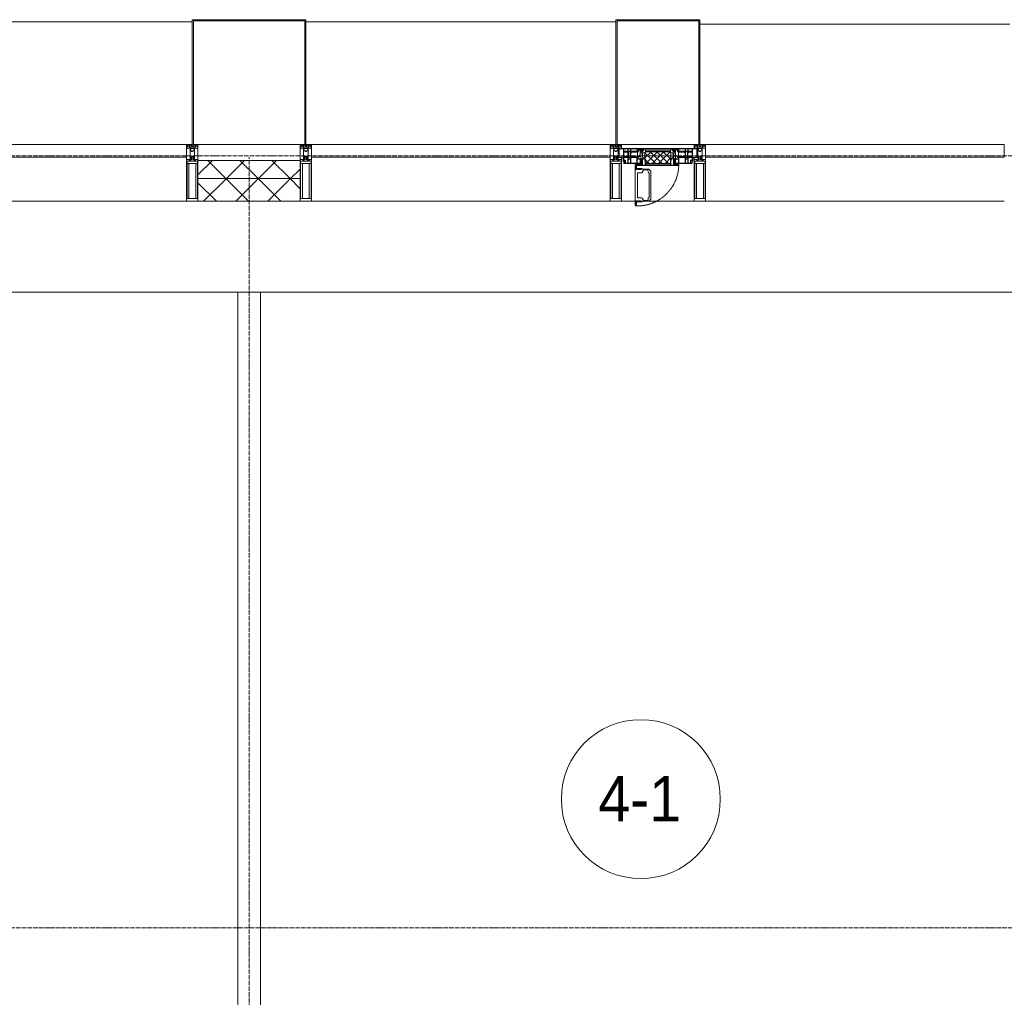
# Model space of a CAD drawing. Header units: millimetres. Extents: x 5617 to 109486, y 7718 to 230949.
# Tile 30 of 55: x 49720 to 54055, y 73894 to 78200. Entities that reach past the tile are written whole.
import ezdxf

# ---------------------------------------------------------------- set-up
doc = ezdxf.new("R2010")
doc.units = ezdxf.units.MM
for name, pattern in [('-D1-02х01', [3, 2, -1]), ('ADSK_Линия сетки', [25, 20, -2.5, 0, -2.5]), ('Линия сетки', [25, 20, -2.5, 0, -2.5])]:
    doc.linetypes.add(name, pattern=pattern)
for name, color, linetype, lineweight in [('Импосты витража', 7, 'Continuous', 18), ('Колонны', 7, 'Continuous', 18), ('Марки помещений', 7, 'Continuous', 20), ('Окна', 7, 'Continuous', 18), ('Оси', 7, 'Continuous', 9), ('Панели витража', 7, 'Continuous', 18), ('Перекрытия', 7, 'Continuous', 18), ('Стены', 7, 'Continuous', 18), ('Стены разрез', 7, 'Continuous', 40), ('Стены штриховка', 7, 'Continuous', 40), ('Элементы узлов', 7, 'Continuous', 18)]:
    doc.layers.add(name, color=color, linetype=linetype, lineweight=lineweight)
doc.styles.add('Arial_3', font='arial.ttf', dxfattribs={"width": 0.9, "height": 200})
pattern_1 = [(45, (0, 0), (-70.71068, 70.71068), []), (135, (0, 0), (-70.71068, -70.71068), [])]

# ---------------------------------------------------------------- blocks, each defined once
blk = doc.blocks.new('135_SLK_K3_AR_rvt-1-МКСС_K3_L23__76_050_')
at = {"layer": 'Перекрытия', "color": 254, "true_color": 0xcccccc}
for p, q in [((97100, 77000), (93650, 77000)), ((97350, 77000), (97200, 77000)), ((100550, 77000), (97350, 77000))]:
    blk.add_line(p, q, dxfattribs=at)
at = {"layer": 'Стены', "color": 254, "true_color": 0xcccccc}
for p, q in [((97100, 73000), (97100, 77000)), ((97200, 77000), (97100, 77000)), ((97200, 77000), (97200, 72900))]:
    blk.add_line(p, q, dxfattribs=at)
blk = doc.blocks.new('Rectangular Mullion - 50Wx250H-2623690-МКСС_K3_L23__76_050_')
at = {"layer": 'Элементы узлов', "color": 254, "lineweight": 5, "true_color": 0xcccccc}
for p, q in [((-25, 65.2), (-25, 250)), ((-25, 250), (0, 250)), ((-23, 237.3), (0, 237.3)), ((-23, 237.3), (-23, 73.6)), ((-14.9, 84), (-14.9, 237.3)), ((25, 250), (0, 250)), ((23, 237.3), (0, 237.3)), ((14.9, 84), (14.9, 237.3)), ((23, 237.3), (23, 73.6)), ((25, 65.2), (25, 250)), ((-14, 65.2), (-25, 65.2)), ((0, 84), (-23, 84)), ((-0.5, 73.6), (-23, 73.6)), ((-14, 71.3), (-14, 65.2)), ((-10, 71.3), (-14, 71.3)), ((-10, 53), (-10, 71.3)), ((-8.7, 53), (-10, 53)), ((-10, 53), (-10, 17)), ((-8.7, 53), (-7, 54.7)), ((-7, 65.2), (-5.9, 67.3)), ((-7, 65.2), (-7, 54.7)), ((-4.1, 67.3), (-5.9, 67.3)), ((-4.1, 67.3), (-2.9, 65.1)), ((-2.9, 65.1), (-2.9, 54.6)), ((-1.3, 53), (-2.9, 54.6)), ((0, 53), (-1.3, 53)), ((0, 84), (23, 84)), ((0, 53), (1.3, 53)), ((0.5, 73.6), (23, 73.6)), ((1.3, 53), (2.9, 54.6)), ((4.1, 67.3), (2.9, 65.1)), ((2.9, 65.1), (2.9, 54.6)), ((4.1, 67.3), (5.9, 67.3)), ((7, 65.2), (5.9, 67.3)), ((7, 65.2), (7, 54.7)), ((8.7, 53), (7, 54.7)), ((8.7, 53), (10, 53)), ((10, 71.3), (14, 71.3)), ((10, 53), (10, 71.3)), ((10, 53), (10, 17)), ((14, 71.3), (14, 65.2)), ((14, 65.2), (25, 65.2)), ((-23.8, 14.6), (-25, 14.2)), ((-25, 0), (-25, 14.2)), ((-22.3, 17), (-23.8, 17)), ((-23.8, 17), (-23.8, 14.6)), ((-22.5, 10.6), (-23.8, 14.6)), ((-22.5, 10.6), (-23.7, 9.9)), ((-23.7, 1.3), (-23.7, 9.9)), ((-23.7, 1.3), (-11.8, 1.3)), ((-23.2, 10.2), (-22.5, 8)), ((-22.5, 8), (-22.5, 4.5)), ((-21.3, 4.5), (-22.5, 4.5)), ((-22.3, 17), (-22.3, 16)), ((-22.3, 16), (-21.3, 16)), ((-19, 17.6), (-21.3, 16)), ((-21.3, 4.5), (-21.3, 6.5)), ((-21.3, 6.5), (-14.2, 6.5)), ((-18.4, 16.6), (-19, 17.6)), ((-7.4, 16.6), (-18.4, 16.6)), ((-14.2, 6.5), (-14.2, 4.5)), ((-13.2, 4.5), (-14.2, 4.5)), ((-13.2, 4.5), (-12.2, 7.2)), ((-12.7, 7.6), (-11.3, 11.4)), ((-12.7, 7.6), (-11.8, 6.9)), ((-12.2, 9), (-12.2, 14.8)), ((-12.2, 14.8), (0, 14.8)), ((-11.8, 1.3), (-11.8, 6.9)), ((-10.5, 11.2), (-11.3, 11.4)), ((-10.5, 1.5), (-10.5, 11.2)), ((-4.8, 1.5), (-10.5, 1.5)), ((-10, 17), (-7.5, 17)), ((-8.5, 23), (-1.5, 30)), ((-8.5, 18.5), (-8.5, 23)), ((-7.5, 18.5), (-8.5, 18.5)), ((-7.5, 17), (-7.5, 18.5)), ((-7.4, 18), (-7.4, 16.6)), ((-2.6, 18), (-7.4, 18)), ((0, 8), (-4.8, 8)), ((-4.8, 1.5), (-4.8, 8)), ((-2.6, 18), (-2.6, 16.8)), ((-2.6, 16.8), (0, 16.8)), ((-1.5, 30), (0, 30)), ((1.5, 30), (0, 30)), ((2.6, 16.8), (0, 16.8)), ((0, 14.8), (0, 16.8)), ((0, 14.8), (0, 16.8)), ((12.2, 14.8), (0, 14.8)), ((0, 0), (0, 8)), ((0, 8), (4.8, 8)), ((0, 0), (0, 8)), ((8.5, 23), (1.5, 30)), ((2.6, 18), (2.6, 16.8)), ((2.6, 18), (7.4, 18)), ((4.8, 1.5), (4.8, 8)), ((4.8, 1.5), (10.5, 1.5)), ((7.4, 18), (7.4, 16.6)), ((7.4, 16.6), (18.4, 16.6)), ((7.5, 18.5), (8.5, 18.5)), ((7.5, 17), (7.5, 18.5)), ((10, 17), (7.5, 17)), ((8.5, 18.5), (8.5, 23)), ((10.5, 11.2), (11.3, 11.4)), ((10.5, 1.5), (10.5, 11.2)), ((12.7, 7.6), (11.3, 11.4)), ((12.7, 7.6), (11.8, 6.9)), ((11.8, 1.3), (11.8, 6.9)), ((23.7, 1.3), (11.8, 1.3)), ((12.2, 9), (12.2, 14.8)), ((13.2, 4.5), (12.2, 7.2)), ((13.2, 4.5), (14.2, 4.5)), ((21.3, 6.5), (14.2, 6.5)), ((14.2, 6.5), (14.2, 4.5)), ((18.4, 16.6), (19, 17.6)), ((19, 17.6), (21.3, 16)), ((22.3, 16), (21.3, 16)), ((21.3, 4.5), (21.3, 6.5)), ((21.3, 4.5), (22.5, 4.5)), ((22.3, 17), (22.3, 16)), ((22.3, 17), (23.8, 17)), ((22.5, 10.6), (23.8, 14.6)), ((22.5, 10.6), (23.7, 9.9)), ((23.2, 10.2), (22.5, 8)), ((22.5, 8), (22.5, 4.5)), ((23.7, 1.3), (23.7, 9.9)), ((23.8, 17), (23.8, 14.6)), ((23.8, 14.6), (25, 14.2)), ((25, 0), (25, 14.2)), ((-25, 0), (0, 0)), ((25, 0), (0, 0))]:
    blk.add_line(p, q, dxfattribs=at)
for centre, start, end in [((-0.5, 73.1), 360, 90), ((0.5, 73.1), 90, 180)]:
    blk.add_arc(centre, 0.5, start, end, dxfattribs=at)
blk = doc.blocks.new('Rectangular Mullion - R_StandardFrame_50Wx250H-4667465-МКСС_K3_L23__76_050_')
at = {"layer": 'Импосты витража', "color": 254, "lineweight": 5, "true_color": 0xcccccc}
for p, q in [((-25, -250), (-25, 0)), ((-25, 0), (0, 0)), ((5, 0), (25, 0)), ((25, 0), (25, -250)), ((25, -250), (-25, -250))]:
    blk.add_line(p, q, dxfattribs=at)
blk = doc.blocks.new('System Panel - A_PAN_Glass-6438400-МКСС_K3_L23__76_050_')
at = {"layer": 'Панели витража', "color": 254, "lineweight": 5, "true_color": 0xcccccc}
for p, q in [((657.5, 55), (-657.5, 55)), ((-657.5, 55), (-657.5, 0)), ((657.5, 0), (657.5, 55)), ((-657.5, 0), (657.5, 0))]:
    blk.add_line(p, q, dxfattribs=at)
blk = doc.blocks.new('Rectangular Mullion - R_StandardFrame_50Wx250H-5562310-МКСС_K3_L23__76_050_')
at = {"layer": 'Импосты витража', "color": 254, "lineweight": 5, "true_color": 0xcccccc}
blk.add_line((95560, 77400), (96875, 77400), dxfattribs=at)
blk = doc.blocks.new('Rectangular Mullion - R_StandardFrame_50Wx250H-4667491-МКСС_K3_L23__76_050_')
at = {"layer": 'Импосты витража', "color": 254, "lineweight": 5, "true_color": 0xcccccc}
for p, q in [((-25, -250), (-25, 0)), ((-25, 0), (-5, 0)), ((0, 0), (25, 0)), ((25, 0), (25, -250)), ((25, -250), (-25, -250))]:
    blk.add_line(p, q, dxfattribs=at)
blk = doc.blocks.new('A_PAN_Створка - 383мм 7_1-V53-МКСС_K3_L23__76_050_')
at = {"layer": 'Панели витража', "lineweight": 5, "true_color": 0xcccccc}
h = blk.add_hatch(dxfattribs=at)
h.set_pattern_fill('FP_20', color=254, style=0, pattern_type=2)
h.set_pattern_definition([(225, (98950, 77650), (14.1421356, -14.1421356), []), (315, (98950, 77650), (14.1421356, 14.1421356), [])])
h.paths.add_polyline_path([(53.6, 82.7), (-54.6, 81.8), (-54.6, 63.4), (-57.2, 60.8), (-57.2, 36.4), (-54.9, 34.1), (-54.5, 31.8), (54.5, 31.8), (54.9, 34.1), (57.2, 36.4), (57.2, 60.8), (54.6, 63.4), (54.6, 81.8)])
at = {"layer": 'Окна', "color": 7, "lineweight": 5, "true_color": 0xf4f4f4}
for p, q in [((95.1, 270.5), (95.1, 252.9)), ((99.6, 270.5), (95.1, 270.5)), ((97.9, 262.4), (95.1, 262.4)), ((97.9, 262.4), (97.9, 248.4)), ((99.6, 270.5), (99.6, 87.5)), ((39.7, 249), (31.1, 240.4)), ((31.1, 117.6), (31.1, 240.4)), ((41.4, 234.2), (39.1, 233.8)), ((39.1, 179), (39.1, 233.8)), ((70.1, 249), (39.7, 249)), ((41.4, 234.2), (43.5, 236.3)), ((45, 244.7), (42.3, 239.8)), ((42.3, 239.8), (43.5, 236.3)), ((45.9, 246.8), (45, 244.7)), ((63.3, 246.8), (45.9, 246.8)), ((64.1, 245), (63.3, 246.8)), ((64.1, 245), (66.7, 241)), ((66.7, 241), (68.6, 239.7)), ((68.6, 239.7), (68.6, 236.4)), ((68.6, 236.4), (71.1, 233.9)), ((70.1, 252.9), (70.1, 249)), ((95.1, 252.9), (70.1, 252.9)), ((71.1, 233.9), (89.5, 233.9)), ((74.1, 248.4), (74.1, 252.9)), ((89.1, 248.4), (74.1, 248.4)), ((89.1, 252.9), (89.1, 248.4)), ((89.5, 233.9), (90.6, 232.8)), ((90.6, 125.2), (90.6, 232.8)), ((93.1, 248.4), (93.1, 252.9)), ((97.9, 248.4), (93.1, 248.4)), ((39.1, 179), (39.1, 124.2)), ((39.7, 109), (31.1, 117.6)), ((41.4, 123.8), (39.1, 124.2)), ((70.1, 109), (39.7, 109)), ((41.4, 123.8), (43.5, 121.7)), ((42.3, 118.2), (43.5, 121.7)), ((45, 113.3), (42.3, 118.2)), ((45.9, 111.2), (45, 113.3)), ((63.3, 111.2), (45.9, 111.2)), ((64.1, 113), (63.3, 111.2)), ((64.1, 113), (66.7, 117)), ((66.7, 117), (68.6, 118.3)), ((68.6, 121.6), (71.1, 124.1)), ((68.6, 118.3), (68.6, 121.6)), ((70.1, 105.1), (70.1, 109)), ((95.1, 105.1), (70.1, 105.1)), ((71.1, 124.1), (89.5, 124.1)), ((74.1, 109.6), (74.1, 105.1)), ((89.1, 109.6), (74.1, 109.6)), ((89.1, 105.1), (89.1, 109.6)), ((89.5, 124.1), (90.6, 125.2)), ((93.1, 109.6), (93.1, 105.1)), ((97.9, 109.6), (93.1, 109.6)), ((95.1, 87.5), (95.1, 105.1)), ((97.9, 95.6), (95.1, 95.6)), ((99.6, 87.5), (95.1, 87.5)), ((97.9, 95.6), (97.9, 109.6))]:
    blk.add_line(p, q, dxfattribs=at)
at = {"layer": 'Окна', "color": 254, "lineweight": 5, "true_color": 0xcccccc}
for p, q in [((-91.5, 92), (91.5, 92)), ((-91.5, 87.5), (-91.5, 92)), ((-73.9, 87.5), (-91.5, 87.5)), ((-85, 84), (-85, 87.5)), ((-85, 87.5), (-78, 87.5)), ((-78, 87.5), (-78, 84)), ((-73.9, 62.5), (-73.9, 87.5)), ((73.9, 87.5), (73.9, 62.5)), ((91.5, 87.5), (73.9, 87.5)), ((78, 87.5), (78, 84)), ((85, 87.5), (78, 87.5)), ((85, 84), (85, 87.5)), ((91.5, 92), (91.5, 87.5)), ((-171, 57), (-156, 57)), ((-171, 17), (-171, 57)), ((-171, 55.5), (-152, 55.5)), ((-153, 73.5), (-150, 73.5)), ((-153, 60), (-153, 73.5)), ((-152, 20), (-152, 73.5)), ((-150.5, 69.5), (-150.5, 73.5)), ((-145, 69.5), (-150.5, 69.5)), ((-150.5, 33.6), (-150.5, 68)), ((-150.5, 68), (-143.5, 68)), ((-150.5, 56.6), (-132.4, 56.6)), ((-136.4, 52.4), (-150.5, 52.4)), ((-150, 84), (-78, 84)), ((-150, 73.5), (-150, 84)), ((-148.5, 82.5), (-132.4, 82.5)), ((-148.5, 81), (-148.5, 82.5)), ((-143.5, 81), (-148.5, 81)), ((-145, 69.5), (-145, 79.5)), ((-143.5, 68), (-143.5, 81)), ((-137.2, 54.8), (-135.8, 50.8)), ((-132.5, 54.8), (-137.2, 54.8)), ((-132.1, 49), (-135.8, 50.8)), ((-132.5, 53.8), (-133.4, 52)), ((-133.4, 52), (-130.1, 50.4)), ((-132.5, 53.8), (-132.5, 54.8)), ((-132.4, 56.6), (-132.4, 82.5)), ((-132.1, 49), (-132.1, 36.8)), ((-131, 82.5), (-120.8, 82.5)), ((-131, 82.5), (-131, 64.6)), ((-131, 64.6), (-120.8, 64.6)), ((-131, 56.5), (-131, 62.6)), ((-120.8, 62.6), (-131, 62.6)), ((-131, 56.5), (-120.8, 56.5)), ((-131, 55.1), (-131, 52.7)), ((-120.8, 55.1), (-131, 55.1)), ((-129.4, 51.1), (-131, 52.7)), ((-130.1, 50.4), (-129.4, 51.1)), ((-130.1, 35.3), (-130.1, 50.4)), ((-122.4, 51.1), (-120.8, 52.7)), ((-121.7, 50.4), (-122.4, 51.1)), ((-118.4, 52), (-121.7, 50.4)), ((-121.7, 35.3), (-121.7, 50.4)), ((-120.8, 82.5), (-120.8, 64.6)), ((-120.8, 56.5), (-120.8, 62.6)), ((-120.8, 55.1), (-120.8, 52.7)), ((-119.7, 49), (-115.9, 50.8)), ((-119.7, 49), (-119.7, 36.8)), ((-119.3, 82.5), (-92.5, 82.5)), ((-119.3, 56.6), (-119.3, 82.5)), ((-92.5, 56.6), (-119.3, 56.6)), ((-119.3, 54.8), (-114.6, 54.8)), ((-119.3, 53.8), (-119.3, 54.8)), ((-119.3, 53.8), (-118.4, 52)), ((-114.6, 54.8), (-115.9, 50.8)), ((-94.1, 52.5), (-115.3, 52.5)), ((-89.9, 50.9), (-94.1, 52.5)), ((-92.5, 56.6), (-92.5, 82.5)), ((-90.8, 82.5), (-79.5, 82.5)), ((-90.8, 64.6), (-90.8, 82.5)), ((-80.1, 64.6), (-90.8, 64.6)), ((-90.8, 62.7), (-90.8, 56.6)), ((-80.4, 62.7), (-90.8, 62.7)), ((-90.8, 56.6), (-85.9, 56.6)), ((-89.9, 52.2), (-88.6, 53.5)), ((-89.9, 52.2), (-89.9, 50.9)), ((-89.9, 35.1), (-89.9, 50.9)), ((-85.9, 53.5), (-88.6, 53.5)), ((-85.9, 56.6), (-85.9, 53.5)), ((-85.9, 53.5), (-78, 45.6)), ((-78, 84), (-85, 84)), ((-80.4, 61.1), (-80.4, 62.7)), ((-78, 61.1), (-80.4, 61.1)), ((-80.1, 66.1), (-80.1, 64.6)), ((-78, 66.1), (-80.1, 66.1)), ((-79.5, 82.5), (-79.5, 80.6)), ((-79.5, 80.6), (-78, 80.6)), ((-78, 84), (-73.9, 84)), ((-78, 84), (-78, 23.5)), ((-78, 66.1), (-78, 61.1)), ((-78, 45.6), (-78, 36.8)), ((-70, 62.5), (-73.9, 62.5)), ((-70, 32.1), (-70, 62.5)), ((70, 62.5), (70, 32.1)), ((73.9, 62.5), (70, 62.5)), ((73.9, 84), (78, 84)), ((78, 84), (85, 84)), ((78, 84), (150, 84)), ((78, 23.5), (78, 84)), ((79.5, 80.6), (78, 80.6)), ((78, 66.1), (78, 61.1)), ((78, 66.1), (80.1, 66.1)), ((78, 61.1), (80.4, 61.1)), ((85.9, 53.5), (78, 45.6)), ((78, 45.6), (78, 36.8)), ((90.8, 82.5), (79.5, 82.5)), ((79.5, 82.5), (79.5, 80.6)), ((80.1, 66.1), (80.1, 64.6)), ((80.1, 64.6), (90.8, 64.6)), ((80.4, 62.7), (90.8, 62.7)), ((80.4, 61.1), (80.4, 62.7)), ((85.9, 56.6), (85.9, 53.5)), ((90.8, 56.6), (85.9, 56.6)), ((85.9, 53.5), (88.6, 53.5)), ((89.9, 52.2), (88.6, 53.5)), ((89.9, 50.9), (94.1, 52.5)), ((89.9, 52.2), (89.9, 50.9)), ((89.9, 35.1), (89.9, 50.9)), ((90.8, 64.6), (90.8, 82.5)), ((90.8, 62.7), (90.8, 56.6)), ((119.3, 82.5), (92.5, 82.5)), ((92.5, 56.6), (92.5, 82.5)), ((92.5, 56.6), (119.3, 56.6)), ((94.1, 52.5), (115.3, 52.5)), ((114.6, 54.8), (115.9, 50.8)), ((119.3, 54.8), (114.6, 54.8)), ((119.7, 49), (115.9, 50.8)), ((119.3, 53.8), (118.4, 52)), ((118.4, 52), (121.7, 50.4)), ((119.3, 56.6), (119.3, 82.5)), ((119.3, 53.8), (119.3, 54.8)), ((119.7, 49), (119.7, 36.8)), ((120.8, 82.5), (120.8, 64.6)), ((131, 82.5), (120.8, 82.5)), ((131, 64.6), (120.8, 64.6)), ((120.8, 56.5), (120.8, 62.6)), ((120.8, 62.6), (131, 62.6)), ((131, 56.5), (120.8, 56.5)), ((120.8, 55.1), (120.8, 52.7)), ((120.8, 55.1), (131, 55.1)), ((122.4, 51.1), (120.8, 52.7)), ((121.7, 50.4), (122.4, 51.1)), ((121.7, 35.3), (121.7, 50.4)), ((129.4, 51.1), (131, 52.7)), ((130.1, 50.4), (129.4, 51.1)), ((133.4, 52), (130.1, 50.4)), ((130.1, 35.3), (130.1, 50.4)), ((131, 82.5), (131, 64.6)), ((131, 56.5), (131, 62.6)), ((131, 55.1), (131, 52.7)), ((132.1, 49), (135.8, 50.8)), ((132.1, 49), (132.1, 36.8)), ((132.4, 56.6), (132.4, 82.5)), ((148.5, 82.5), (132.4, 82.5)), ((150.5, 56.6), (132.4, 56.6)), ((132.5, 54.8), (137.2, 54.8)), ((132.5, 53.8), (132.5, 54.8)), ((132.5, 53.8), (133.4, 52)), ((137.2, 54.8), (135.8, 50.8)), ((136.4, 52.4), (150.5, 52.4)), ((143.5, 81), (148.5, 81)), ((143.5, 68), (143.5, 81)), ((150.5, 68), (143.5, 68)), ((145, 69.5), (145, 79.5)), ((145, 69.5), (150.5, 69.5)), ((148.5, 81), (148.5, 82.5)), ((150, 84), (150, 73.5)), ((150, 73.5), (153, 73.5)), ((150.5, 69.5), (150.5, 73.5)), ((150.5, 33.6), (150.5, 68)), ((152, 20), (152, 73.5)), ((171, 55.5), (152, 55.5)), ((153, 73.5), (153, 60)), ((156, 57), (171, 57)), ((171, 57), (171, 17)), ((-171, 18.5), (-153.5, 18.5)), ((-67.9, 17), (-171, 17)), ((-153.5, 18.5), (-152, 20)), ((-136.3, 33.6), (-150.5, 33.6)), ((-150.5, 29.4), (-132.4, 29.4)), ((-150.5, 17), (-150.5, 29.4)), ((-132.4, 18.6), (-150.5, 18.6)), ((-137.2, 31), (-135.8, 35)), ((-132.5, 31), (-137.2, 31)), ((-132.1, 36.8), (-135.8, 35)), ((-133.4, 33.7), (-130.1, 35.3)), ((-132.5, 31.9), (-133.4, 33.7)), ((-132.5, 31.9), (-132.5, 31)), ((-132.4, 29.4), (-132.4, 18.6)), ((-129.4, 34.6), (-131, 33)), ((-131, 30.9), (-131, 33)), ((-120.8, 30.9), (-131, 30.9)), ((-131, 29.5), (-120.8, 29.5)), ((-131, 18.2), (-131, 29.5)), ((-120.8, 18.2), (-131, 18.2)), ((-130.1, 35.3), (-129.4, 34.6)), ((-121.7, 35.3), (-122.4, 34.6)), ((-122.4, 34.6), (-120.8, 33)), ((-118.4, 33.7), (-121.7, 35.3)), ((-120.8, 30.9), (-120.8, 33)), ((-120.8, 18.2), (-120.8, 29.5)), ((-119.7, 36.8), (-115.9, 35)), ((-119.3, 31.9), (-118.4, 33.7)), ((-119.3, 31.9), (-119.3, 31)), ((-119.3, 31), (-114.6, 31)), ((-92.5, 29.4), (-119.3, 29.4)), ((-119.3, 29.4), (-119.3, 18.6)), ((-119.3, 18.6), (-92.5, 18.6)), ((-114.6, 31), (-115.9, 35)), ((-94.1, 33.5), (-115.4, 33.5)), ((-89.9, 35.1), (-94.1, 33.5)), ((-92.5, 18.6), (-92.5, 29.4)), ((-90.8, 18.5), (-90.8, 29.4)), ((-90.8, 29.4), (-85.9, 29.4)), ((-87.3, 18.5), (-90.8, 18.5)), ((-89.9, 32.5), (-89.9, 35.1)), ((-85.9, 32.5), (-89.9, 32.5)), ((-87.3, 21.9), (-85.9, 21.9)), ((-87.3, 20.4), (-87.3, 21.9)), ((-87.3, 20.4), (-87.3, 18.5)), ((-84.8, 20.4), (-87.3, 20.4)), ((-85.9, 29.4), (-85.9, 32.5)), ((-85.9, 21.9), (-85.9, 29.4)), ((-85.9, 18.2), (-85.9, 20.4)), ((-75.9, 18.2), (-85.9, 18.2)), ((-83.4, 20.4), (-84.8, 20.4)), ((-70, 33.8), (-83.4, 20.4)), ((-78, 36.8), (-70, 36.8)), ((-78, 23.5), (-67.9, 23.5)), ((-75.9, 23.5), (-73, 23.5)), ((-75.9, 21.5), (-75.9, 23.5)), ((-75.9, 21.5), (-75.9, 18.2)), ((-74.9, 21.5), (-75.9, 21.5)), ((-74.9, 17.9), (-74.9, 21.5)), ((-68.9, 17.9), (-74.9, 17.9)), ((-67.2, 29.3), (-73, 23.5)), ((-70, 36.8), (-70, 33.8)), ((-61.4, 23.5), (-70, 32.1)), ((-68.9, 21.5), (-68.9, 17.9)), ((-67.9, 21.5), (-68.9, 21.5)), ((-67.9, 23.5), (-64.6, 26.8)), ((-67.9, 23.5), (-64.6, 26.8)), ((-67.9, 21.5), (-67.9, 23.5)), ((-67.9, 17), (-67.9, 23.5)), ((-61.4, 23.5), (-67.9, 17)), ((67.9, 17), (-67.9, 17)), ((-67.9, 17), (67.9, 17)), ((-64.6, 26.8), (-67.2, 29.3)), ((-64.6, 26.8), (-61.4, 23.5)), ((61.4, 23.5), (-61.4, 23.5)), ((70, 32.1), (61.4, 23.5)), ((61.4, 23.5), (64.6, 26.8)), ((67.9, 17), (61.4, 23.5)), ((64.6, 26.8), (67.2, 29.3)), ((67.9, 23.5), (64.6, 26.8)), ((64.6, 26.8), (67.9, 23.5)), ((67.2, 29.3), (73, 23.5)), ((67.9, 21.5), (67.9, 23.5)), ((67.9, 23.5), (67.9, 17)), ((67.9, 23.5), (78, 23.5)), ((67.9, 21.5), (68.9, 21.5)), ((171, 17), (67.9, 17)), ((68.9, 21.5), (68.9, 17.9)), ((68.9, 17.9), (74.9, 17.9)), ((70, 36.8), (70, 33.8)), ((78, 36.8), (70, 36.8)), ((70, 33.8), (83.4, 20.4)), ((75.9, 23.5), (73, 23.5)), ((74.9, 21.5), (75.9, 21.5)), ((74.9, 17.9), (74.9, 21.5)), ((75.9, 21.5), (75.9, 23.5)), ((75.9, 21.5), (75.9, 18.2)), ((75.9, 18.2), (85.9, 18.2)), ((83.4, 20.4), (84.8, 20.4)), ((84.8, 20.4), (87.3, 20.4)), ((85.9, 32.5), (89.9, 32.5)), ((85.9, 29.4), (85.9, 32.5)), ((85.9, 21.9), (85.9, 29.4)), ((90.8, 29.4), (85.9, 29.4)), ((87.3, 21.9), (85.9, 21.9)), ((85.9, 18.2), (85.9, 20.4)), ((87.3, 20.4), (87.3, 21.9)), ((87.3, 20.4), (87.3, 18.5)), ((87.3, 18.5), (90.8, 18.5)), ((89.9, 35.1), (94.1, 33.5)), ((89.9, 32.5), (89.9, 35.1)), ((90.8, 18.5), (90.8, 29.4)), ((92.5, 18.6), (92.5, 29.4)), ((92.5, 29.4), (119.3, 29.4)), ((119.3, 18.6), (92.5, 18.6)), ((94.1, 33.5), (115.4, 33.5)), ((114.6, 31), (115.9, 35)), ((119.3, 31), (114.6, 31)), ((119.7, 36.8), (115.9, 35)), ((118.4, 33.7), (121.7, 35.3)), ((119.3, 31.9), (118.4, 33.7)), ((119.3, 31.9), (119.3, 31)), ((119.3, 29.4), (119.3, 18.6)), ((122.4, 34.6), (120.8, 33)), ((120.8, 30.9), (120.8, 33)), ((120.8, 30.9), (131, 30.9)), ((120.8, 18.2), (120.8, 29.5)), ((131, 29.5), (120.8, 29.5)), ((120.8, 18.2), (131, 18.2)), ((121.7, 35.3), (122.4, 34.6)), ((130.1, 35.3), (129.4, 34.6)), ((129.4, 34.6), (131, 33)), ((133.4, 33.7), (130.1, 35.3)), ((131, 30.9), (131, 33)), ((131, 18.2), (131, 29.5)), ((132.1, 36.8), (135.8, 35)), ((150.5, 29.4), (132.4, 29.4)), ((132.4, 29.4), (132.4, 18.6)), ((132.4, 18.6), (150.5, 18.6)), ((132.5, 31.9), (133.4, 33.7)), ((132.5, 31.9), (132.5, 31)), ((132.5, 31), (137.2, 31)), ((137.2, 31), (135.8, 35)), ((136.3, 33.6), (150.5, 33.6)), ((150.5, 17), (150.5, 29.4)), ((153.5, 18.5), (152, 20)), ((171, 18.5), (153.5, 18.5))]:
    blk.add_line(p, q, dxfattribs=at)
at = {"layer": 'Окна', "color": 254, "linetype": '-D1-02х01', "lineweight": 5, "true_color": 0xcccccc}
blk.add_arc((91.4, 87.5), 183, 88.8555, 178.5909, dxfattribs=at)
at = {"layer": 'Окна', "color": 254, "lineweight": 5, "true_color": 0xcccccc}
for centre, start, end in [((-156, 60), 270, 360), ((156, 60), 180, 270)]:
    blk.add_arc(centre, 3, start, end, dxfattribs=at)
at = {"layer": 'Элементы узлов', "color": 254, "lineweight": 5, "true_color": 0xcccccc}
for p, q in [((-91.5, 92), (-91.5, 87.5)), ((-91.5, 92), (91.5, 92)), ((-91.5, 87.5), (-73.9, 87.5)), ((-83.4, 90.3), (-69.4, 90.3)), ((-83.4, 90.3), (-83.4, 87.5)), ((-73.9, 87.5), (-73.9, 62.5)), ((-69.4, 90.3), (-69.4, 85.5)), ((-67.9, 89.3), (-66.9, 90.3)), ((-67.9, 62.5), (-67.9, 89.3)), ((-66.9, 90.3), (-57.4, 90.3)), ((-57.4, 90.3), (-56.4, 89.4)), ((-56.4, 89.4), (-56.4, 67.7)), ((-53.9, 90.3), (-54.9, 89.3)), ((-54.9, 89.3), (-54.9, 85.6)), ((53.9, 90.3), (-53.9, 90.3)), ((53.9, 90.3), (54.9, 89.3)), ((54.9, 89.3), (54.9, 85.6)), ((57.4, 90.3), (56.4, 89.4)), ((56.4, 89.4), (56.4, 67.7)), ((66.9, 90.3), (57.4, 90.3)), ((67.9, 89.3), (66.9, 90.3)), ((67.9, 62.5), (67.9, 89.3)), ((69.4, 90.3), (69.4, 85.5)), ((83.4, 90.3), (69.4, 90.3)), ((91.5, 87.5), (73.9, 87.5)), ((73.9, 87.5), (73.9, 62.5)), ((83.4, 90.3), (83.4, 87.5)), ((91.5, 92), (91.5, 87.5)), ((-69.4, 85.5), (-73.9, 85.5)), ((-73.9, 81.5), (-69.4, 81.5)), ((-69.4, 66.5), (-73.9, 66.5)), ((-73.9, 62.5), (-70, 62.5)), ((-70, 62.5), (-70, 32.1)), ((-69.4, 81.5), (-69.4, 66.5)), ((-61.7, 62.5), (-67.9, 62.5)), ((-66, 56.5), (-67.8, 55.7)), ((-67.8, 55.7), (-67.8, 38.3)), ((-66, 56.5), (-62, 59.1)), ((-62, 59.1), (-60.7, 61)), ((-60.1, 67.7), (-61.7, 64.9)), ((-61.7, 64.9), (-61.7, 62.5)), ((-60.7, 61), (-57.4, 61)), ((-56.4, 67.7), (-60.1, 67.7)), ((-57.4, 61), (-54.9, 63.5)), ((-54.6, 63.4), (-57.2, 60.8)), ((-57.2, 60.8), (-57.2, 36.4)), ((-54.9, 85.6), (-53.9, 84.6)), ((-54.9, 81.9), (-53.8, 83)), ((-54.9, 63.5), (-54.9, 81.9)), ((-53.6, 82.7), (-54.6, 81.8)), ((-54.6, 81.8), (-54.6, 63.4)), ((-53.9, 84.6), (53.9, 84.6)), ((53.8, 83), (-53.8, 83)), ((53.6, 82.7), (-53.6, 82.7)), ((54.6, 81.8), (53.6, 82.7)), ((54.9, 81.9), (53.8, 83)), ((54.9, 85.6), (53.9, 84.6)), ((54.6, 63.4), (54.6, 81.8)), ((57.2, 60.8), (54.6, 63.4)), ((54.9, 63.5), (54.9, 81.9)), ((57.4, 61), (54.9, 63.5)), ((56.4, 67.7), (60.1, 67.7)), ((57.2, 36.4), (57.2, 60.8)), ((60.7, 61), (57.4, 61)), ((60.1, 67.7), (61.7, 64.9)), ((62, 59.1), (60.7, 61)), ((61.7, 64.9), (61.7, 62.5)), ((61.7, 62.5), (67.9, 62.5)), ((66, 56.5), (62, 59.1)), ((66, 56.5), (67.8, 55.7)), ((67.8, 55.7), (67.8, 38.3)), ((69.4, 85.5), (73.9, 85.5)), ((69.4, 81.5), (69.4, 66.5)), ((73.9, 81.5), (69.4, 81.5)), ((69.4, 66.5), (73.9, 66.5)), ((70, 62.5), (70, 32.1)), ((73.9, 62.5), (70, 62.5)), ((-70, 32.1), (-61.4, 23.5)), ((-67.8, 38.3), (-65.7, 37.4)), ((-65.7, 37.4), (-60.8, 34.7)), ((61.4, 23.5), (-61.4, 23.5)), ((-60.8, 34.7), (-57.3, 35.9)), ((-55.2, 33.8), (-57.3, 35.9)), ((-57.2, 36.4), (-54.9, 34.1)), ((-55.2, 33.8), (-54.8, 31.5)), ((-54.9, 34.1), (-54.5, 31.8)), ((-53.9, 30.5), (-54.9, 29.5)), ((-54.9, 29.5), (-54.9, 25.8)), ((-54.9, 25.8), (-53.9, 24.8)), ((0, 31.5), (-54.8, 31.5)), ((-54.5, 31.8), (54.5, 31.8)), ((53.9, 30.5), (-53.9, 30.5)), ((-53.9, 24.8), (53.9, 24.8)), ((0, 31.5), (54.8, 31.5)), ((53.9, 30.5), (54.9, 29.5)), ((54.9, 25.8), (53.9, 24.8)), ((54.5, 31.8), (54.9, 34.1)), ((55.2, 33.8), (54.8, 31.5)), ((54.9, 34.1), (57.2, 36.4)), ((54.9, 29.5), (54.9, 25.8)), ((55.2, 33.8), (57.3, 35.9)), ((60.8, 34.7), (57.3, 35.9)), ((65.7, 37.4), (60.8, 34.7)), ((70, 32.1), (61.4, 23.5)), ((67.8, 38.3), (65.7, 37.4))]:
    blk.add_line(p, q, dxfattribs=at)
blk = doc.blocks.new('Rectangular Mullion - R_StandardFrame_50Wx250H-5215645-МКСС_K3_L23__76_050_')
at = {"layer": 'Импосты витража', "color": 254, "lineweight": 5, "true_color": 0xcccccc}
for p, q in [((77190, 77400), (77250.4, 77400)), ((77279.9, 77400), (77510, 77400))]:
    blk.add_line(p, q, dxfattribs=at)
blk = doc.blocks.new('Rectangular Mullion - R_StandardFrame_50Wx250H-V46-МКСС_K3_L23__76_050_')
at = {"layer": 'Импосты витража', "color": 254, "lineweight": 5, "true_color": 0xcccccc}
for p, q in [((-25, -250), (-25, 0)), ((-25, 0), (0, 0)), ((5, 0), (25, 0)), ((25, 0), (25, -17)), ((25, -57), (25, -250)), ((25, -250), (-25, -250))]:
    blk.add_line(p, q, dxfattribs=at)
blk = doc.blocks.new('Rectangular Mullion - R_StandardFrame_50Wx250H-V47-МКСС_K3_L23__76_050_')
at = {"layer": 'Импосты витража', "color": 254, "lineweight": 5, "true_color": 0xcccccc}
for p, q in [((-25, -17), (-25, 0)), ((-25, 0), (-5, 0)), ((0, 0), (25, 0)), ((25, 0), (25, -250)), ((-25, -250), (-25, -57)), ((25, -250), (-25, -250))]:
    blk.add_line(p, q, dxfattribs=at)
blk = doc.blocks.new('A_SLK_PAN_Type1 - Прямой тип панели-5878718-МКСС_K3_L23__76_050_')
at = {"layer": 'Колонны', "color": 254, "lineweight": 5, "true_color": 0xcccccc}
for p, q in [((-250, 550), (250, 550)), ((-250, 0), (-250, 550)), ((-245, 545), (-245, 0)), ((245, 545), (-245, 545)), ((245, 0), (245, 545)), ((250, 550), (250, 0)), ((-245, 0), (-250, 0)), ((-225, 0), (225, 0)), ((250, 0), (245, 0))]:
    blk.add_line(p, q, dxfattribs=at)
blk = doc.blocks.new('A_SLK_PAN_Type1 - Прямой тип панели с перфорацией Ф1_1-6626363-МКСС_K3_L23__76_050_')
at = {"layer": 'Колонны', "color": 254, "lineweight": 5, "true_color": 0xcccccc}
for p, q in [((-185, 550), (185, 550)), ((-185, 0), (-185, 550)), ((-180, 545), (-180, 0)), ((180, 545), (-180, 545)), ((180, 0), (180, 545)), ((185, 550), (185, 0)), ((-180, 0), (-185, 0)), ((-160, 0), (160, 0)), ((185, 0), (180, 0))]:
    blk.add_line(p, q, dxfattribs=at)
blk = doc.blocks.new('A_OGR_PAN_Отлив - A_OGR_PAN_Отлив-5717225-МКСС_K3_L23__76_050_')
at = {"layer": 'Колонны', "color": 254, "lineweight": 5, "true_color": 0xcccccc}
blk.add_line((682.5, 540), (-682.5, 540), dxfattribs=at)
blk = doc.blocks.new('A_OGR_PAN_Отлив - A_OGR_PAN_Отлив-5717245-МКСС_K3_L23__76_050_')
at = {"layer": 'Колонны', "color": 254, "lineweight": 5, "true_color": 0xcccccc}
blk.add_line((682.5, 530), (-682.5, 530), dxfattribs=at)
blk = doc.blocks.new('135_SLK_K3_AR_FCD_rvt-1-МКСС_K3_L23__76_050_')
at = {"layer": 'Стены разрез', "lineweight": 5, "true_color": 0xcccccc}
h = blk.add_hatch(dxfattribs=at)
h.set_pattern_fill('FP_5', color=254, style=0, pattern_type=2)
h.set_pattern_definition(pattern_1)
h.paths.add_polyline_path([(96925, 77500), (97375, 77500), (97375, 77580), (96925, 77580)])
h = blk.add_hatch(dxfattribs=at)
h.set_pattern_fill('FP_5', color=254, style=0, pattern_type=2)
h.set_pattern_definition(pattern_1)
h.paths.add_polyline_path([(96925, 77400), (97375, 77400), (97375, 77500), (96925, 77500)])
at = {"layer": 'Стены разрез', "color": 254, "lineweight": 9, "true_color": 0xcccccc}
for p, q in [((97375, 77580), (96925, 77580)), ((96925, 77580), (96925, 77400)), ((97375, 77400), (97375, 77580)), ((96925, 77400), (97375, 77400))]:
    blk.add_line(p, q, dxfattribs=at)
at = {"layer": 'Стены штриховка', "color": 254, "lineweight": 9, "true_color": 0xcccccc}
blk.add_line((96925, 77500), (97375, 77500), dxfattribs=at)
at = {"layer": 'Импосты витража', "color": 254, "lineweight": 5, "true_color": 0xcccccc, "rotation": 180}
for p in [(96900, 77650), (97400, 77650), (98765, 77650), (99135, 77650)]:
    blk.add_blockref('Rectangular Mullion - 50Wx250H-2623690-МКСС_K3_L23__76_050_', p, dxfattribs=at)
at = {"layer": 'Импосты витража', "color": 254, "lineweight": 5, "true_color": 0xcccccc, "extrusion": (0, 0, -1)}
for name, p in [('Rectangular Mullion - R_StandardFrame_50Wx250H-4667491-МКСС_K3_L23__76_050_', (-96900, 77650)), ('Rectangular Mullion - R_StandardFrame_50Wx250H-4667465-МКСС_K3_L23__76_050_', (-97400, 77650)), ('Rectangular Mullion - R_StandardFrame_50Wx250H-V47-МКСС_K3_L23__76_050_', (-98765, 77650)), ('Rectangular Mullion - R_StandardFrame_50Wx250H-V46-МКСС_K3_L23__76_050_', (-99135, 77650))]:
    blk.add_blockref(name, p, dxfattribs=at)
at = {"layer": 'Импосты витража', "color": 254, "lineweight": 5, "true_color": 0xcccccc}
for name, p in [('Rectangular Mullion - R_StandardFrame_50Wx250H-5562310-МКСС_K3_L23__76_050_', (0, 0)), ('Rectangular Mullion - R_StandardFrame_50Wx250H-5562310-МКСС_K3_L23__76_050_', (1865, 0)), ('Rectangular Mullion - R_StandardFrame_50Wx250H-5215645-МКСС_K3_L23__76_050_', (21600, 0)), ('Rectangular Mullion - R_StandardFrame_50Wx250H-5562310-МКСС_K3_L23__76_050_', (3600, 0))]:
    blk.add_blockref(name, p, dxfattribs=at)
at = {"layer": 'Колонны', "color": 254, "lineweight": 5, "true_color": 0xcccccc}
for name, p in [('A_OGR_PAN_Отлив - A_OGR_PAN_Отлив-5717225-МКСС_K3_L23__76_050_', (96217.5, 77650)), ('A_SLK_PAN_Type1 - Прямой тип панели-5878718-МКСС_K3_L23__76_050_', (97150, 77650)), ('A_OGR_PAN_Отлив - A_OGR_PAN_Отлив-5717225-МКСС_K3_L23__76_050_', (98082.5, 77650)), ('A_SLK_PAN_Type1 - Прямой тип панели с перфорацией Ф1_1-6626363-МКСС_K3_L23__76_050_', (98950, 77650)), ('A_OGR_PAN_Отлив - A_OGR_PAN_Отлив-5717245-МКСС_K3_L23__76_050_', (99817.5, 77650))]:
    blk.add_blockref(name, p, dxfattribs=at)
at = {"layer": 'Панели витража', "color": 254, "lineweight": 5, "true_color": 0xcccccc, "rotation": 180}
for name, p in [('System Panel - A_PAN_Glass-6438400-МКСС_K3_L23__76_050_', (96217.5, 77650)), ('System Panel - A_PAN_Glass-6438400-МКСС_K3_L23__76_050_', (98082.5, 77650)), ('System Panel - A_PAN_Glass-6438400-МКСС_K3_L23__76_050_', (99817.5, 77650)), ('A_PAN_Створка - 383мм 7_1-V53-МКСС_K3_L23__76_050_', (98950, 77650))]:
    blk.add_blockref(name, p, dxfattribs=at)
blk = doc.blocks.new('050_Марка_Помещение - Номер-620969-МКСС_K3_L23__76_050_')
at = {"layer": 'Марки помещений'}
blk.add_circle((0, 0), 3.5, dxfattribs=at)

msp = doc.modelspace()

# ---------------------------------------------------------------- linework, layer by layer
at = {"layer": 'Оси', "linetype": 'ADSK_Линия сетки'}
for p, q in [((75100.1, 77600), (25833.1, 77600)), ((75100.1, 74200), (25833.1, 74200))]:
    msp.add_line(p, q, dxfattribs=at)
at = {"layer": 'Оси', "linetype": 'Линия сетки'}
msp.add_line((50730.1, 56452.5), (50730.1, 77595), dxfattribs=at)

# ---------------------------------------------------------------- block references
at = {"lineweight": 5}
for name in ['135_SLK_K3_AR_FCD_rvt-1-МКСС_K3_L23__76_050_', '135_SLK_K3_AR_rvt-1-МКСС_K3_L23__76_050_']:
    msp.add_blockref(name, (-46419.9, 0), dxfattribs=at)
at = {"layer": 'Марки помещений', "xscale": 99.99999999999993, "yscale": 99.99999999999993, "zscale": 99.99999999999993}
msp.add_blockref('050_Марка_Помещение - Номер-620969-МКСС_K3_L23__76_050_', (52454.8, 74767), dxfattribs=at)

# ---------------------------------------------------------------- texts
at = {"layer": 'Марки помещений', "lineweight": 9, "insert": (52268.3, 74868.7), "char_height": 200, "width": 447.342, "attachment_point": 1, "style": 'Arial_3'}
msp.add_mtext('4-1', dxfattribs=at)

doc.saveas('drawing.dxf')
